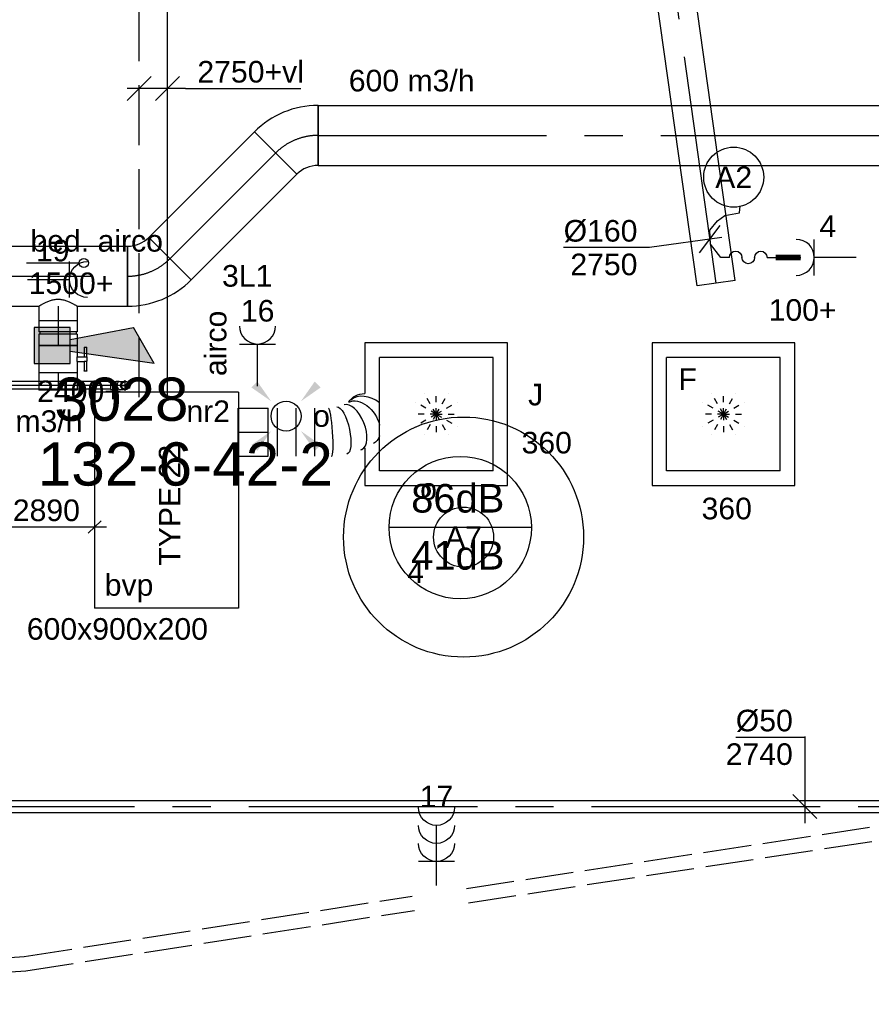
# Model space of a CAD drawing. Extents: x -238422 to 258194, y -34825 to 126331.
# Tile 186 of 239: x 28414 to 31964, y 12197 to 16298. Entities that reach past the tile are written whole.
import ezdxf
from ezdxf.enums import TextEntityAlignment as Align

# ---------------------------------------------------------------- set-up
doc = ezdxf.new("R2010")
doc.units = 0
doc.header["$LTSCALE"] = 50
for name, pattern in [('2322140', [45, 40, -5]), ('2322203', [45, 5, -2, 5, -2, 5, -2, 5, -2, 5, -2, 5, -5]), ('CENTER2', [28.575000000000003, 19.05, -3.175, 3.175, -3.175]), ('E_GOOT3', [5, 4, -1]), ('STREEPJES', [0.1, 0.05, -0.05])]:
    doc.linetypes.add(name, pattern=pattern)
doc.layers.get('0').update_dxf_attribs({"linetype": 'CONTINUOUS'})
for name, color, linetype in [('AIRCO', 3, 'CONTINUOUS'), ('brandmelddecibels', 3, 'CONTINUOUS'), ('brandmeldserienummers', 1, 'CONTINUOUS'), ('EL6131--_WG', 2, 'CONTINUOUS'), ('EL6222--', 3, 'CONTINUOUS'), ('EL6311--', 3, 'CONTINUOUS'), ('EL6511--', 3, 'CONTINUOUS'), ('WL524---_D', 153, 'CONTINUOUS'), ('WL524---_HARTLIJN', 8, 'CONTINUOUS'), ('WL5448--', 4, 'CONTINUOUS'), ('WL570---_RETOUR', 112, 'CONTINUOUS'), ('WL570---_RETOUR_HL', 8, 'CONTINUOUS'), ('WL570---_RETOUR_RST', 2, 'CONTINUOUS'), ('WL570---_RETOUR_RST_HL', 1, 'CONTINUOUS'), ('WL570---_TOEVOER', 3, 'CONTINUOUS'), ('WL570---_TOEVOER_HL', 8, 'CONTINUOUS'), ('WL570---_TOEVOER_RST', 2, 'CONTINUOUS'), ('WL570---_TOEVOER_RST_HL', 1, 'CONTINUOUS'), ('WL5911--_D', 2, 'CONTINUOUS'), ('WM524---', 1, 'CONTINUOUS'), ('WM5448--', 1, 'CONTINUOUS'), ('WM570---_RETOUR', 1, 'CONTINUOUS'), ('WM570---_RETOUR_PR', 1, 'CONTINUOUS'), ('WM570---_RETOUR_RST_PR', 1, 'CONTINUOUS'), ('WM570---_TOEVOER', 1, 'CONTINUOUS'), ('WM570---_TOEVOER_PR', 1, 'CONTINUOUS'), ('WM570---_TOEVOER_RST_PR', 1, 'CONTINUOUS')]:
    doc.layers.add(name, color=color, linetype=linetype)
doc.styles.add('BURO-018', font='ARIAL.TTF', dxfattribs={"height": 90})
doc.styles.add('BURO-025', font='ARIAL.TTF', dxfattribs={"height": 125})

# ---------------------------------------------------------------- blocks, each defined once
blk = doc.blocks.new('E00411')
at = {"color": 0, "linetype": 'Continuous'}
blk.add_circle((0, 0), 1.25, dxfattribs=at)
for points in [[(-2.891705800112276, 2.395768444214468), (-2.395768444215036, 2.891705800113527), (-1.237436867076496, 1.237436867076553)], [(2.395768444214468, 2.891705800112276), (2.891705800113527, 2.395768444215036), (1.237436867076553, 1.237436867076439)], [(-2.395768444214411, -2.891705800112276), (-2.89170580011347, -2.395768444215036), (-1.237436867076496, -1.237436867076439)], [(2.89170580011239, -2.395768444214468), (2.395768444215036, -2.891705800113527), (1.237436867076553, -1.237436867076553)]]:
    blk.add_solid(points, dxfattribs=at)
at = {"color": 0, "linetype": 'Continuous', "style": 'BURO-018'}
for tag, height, p in [('E_SLET1', 1.8, (-2.842e-13, 4.641705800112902)), ('E_GROEP', 1.799999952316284, (0, 0)), ('E_GKAST', 1.799999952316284, (0, 0))]:
    blk.add_attdef(tag, text='', height=height, dxfattribs=at).set_placement(p, align=Align.MIDDLE)
at = {"color": 0, "linetype": 'Continuous', "style": 'BURO-018', "flags": 1}
for tag in ['E_MATCODE', 'E_SGROEP']:
    blk.add_attdef(tag, text='', height=1.799999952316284, dxfattribs=at).set_placement((0, 0), align=Align.MIDDLE)
blk = doc.blocks.new('1115B3A')
at = {"color": 0, "linetype": 'Continuous'}
blk.add_circle((0, 0), 2.5, dxfattribs=at)
at = {"color": 0, "linetype": 'Continuous', "style": 'BURO-018'}
for tag, p in [('E_GKAST', (0, 8)), ('E_GROEP', (0, 5)), ('E_SGROEP', (4.5, 5)), ('E_ARMCODE', (0, 0)), ('E_SLET', (4.5, -1))]:
    blk.add_attdef(tag, text='', height=1.8, dxfattribs=at).set_placement(p, align=Align.MIDDLE)
blk = doc.blocks.new('E00028')
at = {"color": 0, "linetype": 'Continuous'}
for p, q in [((1.5, 11), (-1.5, 9.267949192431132)), ((1.5, 11), (0.5, 4)), ((-0.5, 4), (-1.5, 9.267949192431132)), ((-1.5, 4), (-1.5, 1)), ((1.5, 4), (-1.5, 4)), ((1.5, 1), (1.5, 4)), ((-1.5, 1), (1.5, 1))]:
    blk.add_line(p, q, dxfattribs=at)
for points in [[(-1.5, 9.267949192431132), (1.5, 11), (-0.5, 4), (0.5, 4)], [(-1.5, 4), (1.5, 4), (-1.5, 1), (1.5, 1)]]:
    blk.add_solid(points, dxfattribs=at)
at = {"color": 0, "linetype": 'Continuous', "style": 'BURO-018'}
blk.add_attdef('E_TEXT1', text='', height=1.8, dxfattribs=at).set_placement((0, 13.5), align=Align.MIDDLE)
at = {"color": 0, "linetype": 'Continuous', "style": 'BURO-018', "flags": 1}
blk.add_attdef('E_MATCODE', (0, 0), '', height=1.799999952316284, dxfattribs=at)
blk = doc.blocks.new('*U277')
at = {"color": 0, "ltscale": 10}
for p, q in [((0, 125, -2975.000000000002), (3191.745806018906, 125, -2975.000000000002)), ((0, -125, -2975.000000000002), (0, 125, -2975.000000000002)), ((3191.745806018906, 125, -2975.000000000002), (3191.745806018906, -125, -2975.000000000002)), ((0, -125, -2975.000000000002), (2628.845152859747, -125, -2975.000000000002)), ((2828.845152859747, -125, -2975.000000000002), (3191.745806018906, -125, -2975.000000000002))]:
    blk.add_line(p, q, dxfattribs=at)
at = {"layer": 'WL570---_TOEVOER_HL', "linetype": 'CENTER2'}
blk.add_line((0, 0, -2975.000000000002), (3191.745806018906, 0, -2975.000000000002), dxfattribs=at)
at = {"layer": 'WM570---_TOEVOER_PR', "color": 1, "style": 'BURO-018'}
blk.add_attdef('POSNR', text='', height=90, dxfattribs=at).set_placement((0, 0), align=Align.MIDDLE)
blk = doc.blocks.new('*U283')
at = {"color": 0, "ltscale": 10}
for p, q in [((-103.6000000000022, -125, -2975.000000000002), (-103.5999999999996, 124.9999999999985, -2975.000000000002)), ((161.6446101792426, 15.13208511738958, -2975.000000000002), (-15.13208511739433, -161.6446101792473, -2975.000000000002))]:
    blk.add_line(p, q, dxfattribs=at)
for centre, radius, start, end in [((-103.5999999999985, -250.1125250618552, -2975.000000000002), 375.1125250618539, 45.00000000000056, 89.99999999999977), ((-103.6000000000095, -250.1125250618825, -2975.000000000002), 125.1125250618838, 45.00000000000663, 89.99999999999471)]:
    blk.add_arc(centre, radius, start, end, dxfattribs=at)
at = {"layer": 'WL570---_TOEVOER_HL', "linetype": 'CENTER2'}
blk.add_arc((-103.6000000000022, -250.1125250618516, -2975.000000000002), 250.1125250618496, 45, 90, dxfattribs=at)
at = {"layer": 'WM570---_TOEVOER_PR', "color": 1, "style": 'BURO-018'}
blk.add_attdef('POSNR', text='', height=90, dxfattribs=at).set_placement((0, 0), align=Align.MIDDLE)
blk = doc.blocks.new('*U284')
at = {"color": 0, "ltscale": 10}
for p, q in [((3.637978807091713e-12, 124.9999999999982, -2975.000000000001), (622.126367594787, 124.999999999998, -2975.000000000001)), ((0, -124.9999999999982, -2975.000000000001), (2.622901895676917e-12, 125.0000000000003, -2975.000000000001)), ((622.1263675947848, 124.9999999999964, -2975.000000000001), (622.1263675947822, -125.0000000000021, -2975.000000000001)), ((0, -124.9999999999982, -2975.000000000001), (622.1263675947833, -124.9999999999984, -2975.000000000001))]:
    blk.add_line(p, q, dxfattribs=at)
at = {"layer": 'WL570---_TOEVOER_HL', "linetype": 'CENTER2'}
blk.add_line((0, -1.818989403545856e-12, -2975.000000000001), (622.1263675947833, -1.991664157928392e-12, -2975.000000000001), dxfattribs=at)
at = {"layer": 'WM570---_TOEVOER_PR', "color": 1, "style": 'BURO-018'}
blk.add_attdef('POSNR', text='', height=90, dxfattribs=at).set_placement((0, 0), align=Align.MIDDLE)
blk = doc.blocks.new('*U285')
at = {"color": 0, "ltscale": 10}
for p, q in [((-103.5999999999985, -125, -2975.000000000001), (-103.5999999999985, 125, -2975.000000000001)), ((-15.1320851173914, 161.6446101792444, -2975.000000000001), (161.6446101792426, -15.13208511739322, -2975.000000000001))]:
    blk.add_line(p, q, dxfattribs=at)
for centre, radius, start, end in [((-103.5999999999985, 250.1125250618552, -2975.000000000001), 125.1125250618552, 270, 314.9999999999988), ((-103.5999999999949, 250.1125250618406, -2975.000000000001), 375.1125250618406, 269.9999999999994, 315.0000000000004)]:
    blk.add_arc(centre, radius, start, end, dxfattribs=at)
at = {"layer": 'WL570---_TOEVOER_HL', "linetype": 'CENTER2'}
blk.add_arc((-103.5999999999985, 250.1125250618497, -2975.000000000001), 250.1125250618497, 270, 315, dxfattribs=at)
at = {"layer": 'WM570---_TOEVOER_PR', "color": 1, "style": 'BURO-018'}
blk.add_attdef('POSNR', text='', height=90, dxfattribs=at).set_placement((0, 0), align=Align.MIDDLE)
blk = doc.blocks.new('*U286')
at = {"color": 0, "ltscale": 10}
for p, q in [((0, 125, -2975), (5390.936763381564, 125, -2975)), ((0, -125, -2975), (0, 125, -2975)), ((5390.936763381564, 125, -2975), (5390.936763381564, -125, -2975)), ((0, -125, -2975), (5020.985629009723, -125, -2975)), ((5180.985629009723, -125, -2975), (5390.936763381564, -125, -2975))]:
    blk.add_line(p, q, dxfattribs=at)
at = {"layer": 'WL570---_TOEVOER_HL', "linetype": 'CENTER2'}
blk.add_line((0, 0, -2975), (5390.936763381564, 0, -2975), dxfattribs=at)
at = {"layer": 'WM570---_TOEVOER_PR', "color": 1, "style": 'BURO-018'}
blk.add_attdef('POSNR', text='', height=90, dxfattribs=at).set_placement((0, 0), align=Align.MIDDLE)
blk = doc.blocks.new('*U288')
at = {"color": 0, "ltscale": 10}
for p, q in [((0, 80, -2975), (70.96816872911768, 80.00000000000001, -2975)), ((70.96816872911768, 80, -2975), (70.9681687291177, -80, -2975)), ((0, -80, -2975), (70.96816872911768, -79.99999999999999, -2975))]:
    blk.add_line(p, q, dxfattribs=at)
at = {"layer": 'WL570---_TOEVOER_HL', "linetype": 'CENTER2'}
blk.add_line((0, 0, -2975), (70.96816872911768, 1.141255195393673e-14, -2975), dxfattribs=at)
at = {"layer": 'WM570---_TOEVOER_PR', "color": 1, "style": 'BURO-018'}
blk.add_attdef('POSNR', text='', height=90, dxfattribs=at).set_placement((0, 0), align=Align.MIDDLE)
blk = doc.blocks.new('*U289')
at = {"color": 2, "ltscale": 10}
for p, q in [((-9.54166666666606, 120.0000000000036, -2975), (-50.24662103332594, 120.0000000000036, -2975)), ((-50.24662103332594, 109.3333333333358, -2975), (-50.24662103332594, 120.0000000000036, -2975)), ((-50.24662103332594, 109.3333333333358, -2975), (-9.54166666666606, 109.3333333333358, -2975)), ((-9.54166666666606, 80, -2975), (-9.541666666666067, 120, -2975)), ((-9.54166666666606, 120, -2975), (7.515583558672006, 120, -2975)), ((7.515583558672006, 109.3333333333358, -2975), (7.515583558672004, 120, -2975)), ((48.91328769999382, 120.0000000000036, -2975), (7.515583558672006, 120.0000000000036, -2975)), ((7.515583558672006, 109.3333333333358, -2975), (48.91328769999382, 109.3333333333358, -2975)), ((9.54166666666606, 80, -2975), (9.541666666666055, 109.3333333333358, -2975)), ((48.91328769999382, 120.0000000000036, -2975), (50.24662103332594, 120, -2975)), ((48.91328769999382, 109.3333333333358, -2975), (48.91328769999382, 120.0000000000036, -2975)), ((50.24662103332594, 109.3333333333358, -2975), (48.91328769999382, 109.3333333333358, -2975)), ((50.24662103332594, 120, -2975), (50.24662103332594, 109.3333333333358, -2975)), ((-57.25, 80, -2975), (-9.54166666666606, 80.00000000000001, -2975)), ((-57.25, -80, -2975), (-57.25000000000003, 80, -2975)), ((9.54166666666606, 80, -2975), (57.25, 80.00000000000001, -2975)), ((57.25, 80, -2975), (57.25000000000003, -80, -2975)), ((-57.25, -80, -2975), (57.25, -79.99999999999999, -2975))]:
    blk.add_line(p, q, dxfattribs=at)
blk.add_spline([(9.492711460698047, 79.9941758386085, -2975), (9.34634818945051, 79.97693931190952, -2975), (9.104078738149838, 79.9489890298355, -2975), (8.768389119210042, 79.91145878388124, -2975), (8.34272396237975, 79.86587281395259, -2975), (7.831451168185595, 79.81408537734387, -2975), (7.239817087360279, 79.75820677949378, -2975), (6.573892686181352, 79.70051858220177, -2975), (5.840511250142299, 79.6433811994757, -2975), (5.047198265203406, 79.58913749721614, -2975), (4.202094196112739, 79.5400162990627, -2975), (3.313870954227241, 79.49803983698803, -2975), (2.391642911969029, 79.46493914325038, -2975), (1.444873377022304, 79.44208114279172, -2975), (0.4832774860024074, 79.43041076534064, -2975), (-0.4832774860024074, 79.43041076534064, -2975), (-1.444873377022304, 79.44208114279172, -2975), (-2.391642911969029, 79.46493914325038, -2975), (-3.313870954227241, 79.49803983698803, -2975), (-4.202094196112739, 79.5400162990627, -2975), (-5.047198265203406, 79.58913749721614, -2975), (-5.840511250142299, 79.6433811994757, -2975), (-6.573892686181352, 79.70051858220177, -2975), (-7.239817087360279, 79.75820677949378, -2975), (-7.831451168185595, 79.81408537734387, -2975), (-8.34272396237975, 79.86587281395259, -2975), (-8.768389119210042, 79.91145878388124, -2975), (-9.104078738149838, 79.9489890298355, -2975), (-9.34634818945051, 79.97693931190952, -2975), (-9.492711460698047, 79.9941758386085, -2975), (-9.54166666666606, 80, -2975)], degree=3, dxfattribs=at)
at = {"layer": 'WL570---_TOEVOER', "color": 1, "style": 'BURO-018'}
blk.add_attdef('I', text='', height=90, dxfattribs=at).set_placement((0, 0), align=Align.MIDDLE)
at = {"layer": 'WM570---_TOEVOER_PR', "color": 1, "style": 'BURO-018'}
blk.add_attdef('POSNR', text='', height=90, dxfattribs=at).set_placement((0, 0), align=Align.MIDDLE)
blk = doc.blocks.new('*U290')
at = {"color": 0, "ltscale": 10}
for p, q in [((-51.70000000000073, 80, -2975.000000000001), (-5, 80.00000000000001, -2975.000000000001)), ((-51.70000000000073, 80, -2975.000000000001), (-51.7000000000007, -80, -2975.000000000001)), ((-5, 80, -2975.000000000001), (-4.999999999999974, -80, -2975.000000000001)), ((-5, 76, -2975.000000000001), (5, 76, -2975.000000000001)), ((5, 80, -2975.000000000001), (51.70000000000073, 80.00000000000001, -2975.000000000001)), ((5, 80, -2975.000000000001), (5.000000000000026, -80, -2975.000000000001)), ((51.70000000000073, 80, -2975.000000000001), (51.70000000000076, -80, -2975.000000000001)), ((-51.70000000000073, -80, -2975.000000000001), (-5, -79.99999999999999, -2975.000000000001)), ((-5, -76, -2975.000000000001), (5, -76, -2975.000000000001)), ((5, -80, -2975.000000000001), (51.70000000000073, -79.99999999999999, -2975.000000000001))]:
    blk.add_line(p, q, dxfattribs=at)
at = {"layer": 'WL570---_TOEVOER_HL', "linetype": 'CENTER2'}
blk.add_line((-51.70000000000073, 0, -2975.000000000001), (51.70000000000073, 1.662798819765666e-14, -2975.000000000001), dxfattribs=at)
at = {"layer": 'WM570---_TOEVOER_PR', "color": 1, "style": 'BURO-018'}
blk.add_attdef('POSNR', text='', height=90, dxfattribs=at).set_placement((0, 0), align=Align.MIDDLE)
blk = doc.blocks.new('*U291')
at = {"color": 0, "ltscale": 10}
for p, q in [((0, 80, -2975.000000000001), (60.29999999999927, 80.00000000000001, -2975.000000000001)), ((60.29999999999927, 80, -2975.000000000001), (60.2999999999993, -80, -2975.000000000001)), ((0, -80, -2975.000000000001), (60.29999999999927, -79.99999999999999, -2975.000000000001))]:
    blk.add_line(p, q, dxfattribs=at)
blk.add_spline([(-0.262291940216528, -79.58954587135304, -2975.000000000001), (-1.041680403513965, -78.36239530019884, -2975.000000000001), (-2.315677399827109, -76.33114051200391, -2975.000000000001), (-4.046727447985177, -73.51662492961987, -2975.000000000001), (-6.182135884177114, -69.94772929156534, -2975.000000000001), (-8.65406406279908, -65.66107529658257, -2975.000000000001), (-11.37971621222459, -60.70064981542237, -2975.000000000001), (-14.2619186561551, -55.11735352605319, -2975.000000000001), (-17.19039051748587, -48.9684786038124, -2975.000000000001), (-20.04411062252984, -42.31712082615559, -2975.000000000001), (-22.69525496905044, -35.23153212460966, -2975.000000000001), (-25.01513110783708, -27.78442022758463, -2975.000000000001), (-26.88226037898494, -20.05220258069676, -2975.000000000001), (-28.1921781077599, -12.11422220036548, -2975.000000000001), (-28.86770487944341, -4.051933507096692, -2975.000000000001), (-28.86770487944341, 4.051933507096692, -2975.000000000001), (-28.1921781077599, 12.11422220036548, -2975.000000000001), (-26.88226037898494, 20.05220258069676, -2975.000000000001), (-25.01513110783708, 27.78442022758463, -2975.000000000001), (-22.69525496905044, 35.23153212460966, -2975.000000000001), (-20.04411062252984, 42.31712082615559, -2975.000000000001), (-17.19039051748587, 48.9684786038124, -2975.000000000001), (-14.2619186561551, 55.11735352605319, -2975.000000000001), (-11.37971621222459, 60.70064981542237, -2975.000000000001), (-8.65406406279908, 65.66107529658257, -2975.000000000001), (-6.182135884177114, 69.94772929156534, -2975.000000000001), (-4.046727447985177, 73.51662492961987, -2975.000000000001), (-2.315677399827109, 76.33114051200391, -2975.000000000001), (-1.041680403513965, 78.36239530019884, -2975.000000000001), (-0.262291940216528, 79.58954587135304, -2975.000000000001), (0, 80, -2975.000000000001)], degree=3, dxfattribs=at)
at = {"layer": 'WL570---_TOEVOER_HL', "linetype": 'CENTER2'}
blk.add_line((0, 0, -2975.000000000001), (60.29999999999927, 9.696979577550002e-15, -2975.000000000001), dxfattribs=at)
at = {"layer": 'WM570---_TOEVOER_PR', "color": 1, "style": 'BURO-018'}
blk.add_attdef('POSNR', text='', height=90, dxfattribs=at).set_placement((0, 0), align=Align.MIDDLE)
blk = doc.blocks.new('*U292')
at = {"color": 2, "ltscale": 10}
for p, q in [((450, 300, -2900), (-450, 300.0000000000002, -2900)), ((-450, -300, -2900), (-449.9999999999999, 300, -2900)), ((450, -300, -2900), (450.0000000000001, 300, -2900)), ((450, -300, -2900), (-450, -299.9999999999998, -2900))]:
    blk.add_line(p, q, dxfattribs=at)
at = {"layer": 'WL5911--_D', "color": 2, "style": 'BURO-025'}
blk.add_attdef('POSNR', text='', height=125, dxfattribs=at).set_placement((0, 0), align=Align.MIDDLE)
blk = doc.blocks.new('*U293')
at = {"color": 8, "linetype": 'STREEPJES', "ltscale": 10}
for p, q in [((0, 100, -2900), (0.9331654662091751, 100, -2900)), ((0, -100, -2900), (0.9331654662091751, -100, -2900))]:
    blk.add_line(p, q, dxfattribs=at)
at = {"color": 0, "ltscale": 10}
for p, q in [((0, -100, -2900), (0, 100, -2900)), ((0.9331654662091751, 100, -2900), (125.1071952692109, 100, -2900)), ((0.9331654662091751, -100, -2900), (125.1071952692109, -100, -2900))]:
    blk.add_line(p, q, dxfattribs=at)
at = {"layer": 'WL570---_TOEVOER_HL', "linetype": 'CENTER2'}
blk.add_line((0, 0, -2900), (125.1071952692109, 0, -2900), dxfattribs=at)
at = {"layer": 'WM570---_TOEVOER_PR', "color": 1, "style": 'BURO-018'}
blk.add_attdef('POSNR', text='', height=90, dxfattribs=at).set_placement((0, 0), align=Align.MIDDLE)
blk = doc.blocks.new('*U361')
at = {"color": 0, "ltscale": 10}
for p, q in [((297.5, 297.5, -2757.5), (-297.5, 297.5, -2757.5)), ((-297.5, 297.5, -2757.5), (-297.5, -297.5, -2757.5)), ((297.5, -297.5, -2757.5), (297.5, 297.5, -2757.5)), ((236.5, 236.5, -2757.5), (-236.5, 236.5, -2757.5)), ((-236.5, -236.5, -2757.5), (-236.5, 236.5, -2757.5)), ((236.5, -236.5, -2757.5), (236.5, 236.5, -2757.5)), ((236.5, -236.5, -2757.5), (-236.5, -236.5, -2757.5)), ((-297.5, -297.5, -2757.5), (297.5, -297.5, -2757.5))]:
    blk.add_line(p, q, dxfattribs=at)
at = {"color": 8, "linetype": 'STREEPJES', "ltscale": 10}
for q in [(-50, 86.60254037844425, -2757.5), (0, 100, -2757.5), (50, 86.60254037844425, -2757.5), (-86.60254037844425, 50, -2757.5), (86.60254037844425, 50, -2757.5), (-100, 0, -2757.5), (-86.60254037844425, -50, -2757.5), (-50, -86.60254037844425, -2757.5), (0, -100, -2757.5), (50, -86.60254037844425, -2757.5), (86.60254037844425, -50, -2757.5), (100, 0, -2757.5)]:
    blk.add_line((0, 0, -2757.5), q, dxfattribs=at)
at = {"layer": 'WL570---_RETOUR_RST_HL', "linetype": 'CENTER2'}
blk.add_circle((0, 0, -2757.5), 0.075, dxfattribs=at)
at = {"layer": 'WL570---_RETOUR_RST', "color": 1, "style": 'BURO-018'}
for tag in ['MC', 'Q']:
    blk.add_attdef(tag, text='', height=90, dxfattribs=at).set_placement((0, 0), align=Align.MIDDLE)
at = {"layer": 'WM570---_RETOUR_RST_PR', "color": 1, "style": 'BURO-018'}
blk.add_attdef('POSNR', text='', height=90, dxfattribs=at).set_placement((0, 0), align=Align.MIDDLE)
blk = doc.blocks.new('*U1237')
at = {"layer": 'WM570---_RETOUR', "color": 0, "ltscale": 10}
for p, q in [((-42.58361027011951, -56.45029792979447), (42.58361027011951, 56.45029792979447)), ((49.51695409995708, 6.933343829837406), (-251.8257907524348, -35.26054508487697)), ((-251.8257907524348, -35.26054508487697), (-609.3974142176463, -35.26054508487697))]:
    blk.add_line(p, q, dxfattribs=at)
at = {"layer": 'WM570---_RETOUR', "color": 0, "style": 'BURO-018'}
for s, p in [('%%c160', (-609.3974142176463, -10.26054508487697)), ('2750', (-581.5256543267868, -150.260545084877))]:
    blk.add_text(s, height=90, dxfattribs=at).set_placement(p)
blk = doc.blocks.new('*U1238')
at = {"color": 0, "ltscale": 10}
for p, q in [((0, 79.99999999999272, -2750), (1878.954857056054, 79.99999999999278, -2750)), ((0, -80, -2750), (8.437694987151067e-13, 79.99999999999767, -2750)), ((1878.954857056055, 80, -2750), (1878.954857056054, -79.99999999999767, -2750)), ((0, -80, -2750), (1878.954857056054, -79.99999999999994, -2750))]:
    blk.add_line(p, q, dxfattribs=at)
at = {"layer": 'WL570---_RETOUR_HL', "linetype": 'CENTER2'}
blk.add_line((0, 0, -2750), (1878.954857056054, 5.215147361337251e-14, -2750), dxfattribs=at)
at = {"layer": 'WM570---_RETOUR_PR', "color": 1, "style": 'BURO-018'}
blk.add_attdef('POSNR', text='', height=90, dxfattribs=at).set_placement((0, 0), align=Align.MIDDLE)
blk = doc.blocks.new('*U54', base_point=(16737.95367615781, 15264.29861305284, 2750))
at = {"color": 0, "linetype": 'Continuous'}
for p, q in [((16787.95367615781, 15314.29861305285, 2750), (16687.95367615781, 15214.29861305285, 2750)), ((16905.66594825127, 15314.29861305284, 2750), (16805.66594825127, 15214.29861305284, 2750)), ((16930.66594825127, 15264.29861305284, 2750), (16687.95367615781, 15264.29861305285, 2750)), ((16930.66594825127, 15264.29861305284, 2750), (17412.06431114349, 15264.29861305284, 2750))]:
    blk.add_line(p, q, dxfattribs=at)
at = {"color": 0, "linetype": 'Continuous', "style": 'BURO-018'}
blk.add_text('2750+vl', height=90, dxfattribs=at).set_placement((16980.66594825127, 15289.29861305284, 2750))
blk = doc.blocks.new('*U1299')
at = {"color": 0, "ltscale": 10}
for p, q in [((-16.79999999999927, 22.62741699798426, -2778.991378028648), (-16.79999999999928, 7.071067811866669, -2778.991378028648)), ((-16, 5.122499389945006, -2778.991378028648), (-16, 6.505382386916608, -2778.991378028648)), ((16, 5.122499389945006, -2778.991378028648), (16, 6.505382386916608, -2778.991378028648)), ((16.79999999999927, 22.62741699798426, -2778.991378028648), (16.79999999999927, 7.071067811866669, -2778.991378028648))]:
    blk.add_line(p, q, dxfattribs=at)
blk.add_arc((0, 0, -2778.991378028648), 16.8, 270.18, 270, dxfattribs=at)
at = {"color": 0, "ltscale": 10, "extrusion": (0, 0, -1)}
blk.add_ellipse((0, 7.071067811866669, -2778.991378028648), major_axis=(-16.8, 3.08610993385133e-15), ratio=0.7071067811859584, start_param=6.034060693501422, end_param=9.673902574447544, dxfattribs=at)
at = {"color": 0, "ltscale": 10}
blk.add_ellipse((0, 22.62741699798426, -2778.991378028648), major_axis=(-16.8, 3.08610993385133e-15), ratio=0.7071067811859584, start_param=3.141592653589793, end_param=6.283185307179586, dxfattribs=at)
at = {"layer": 'WL524---_HARTLIJN', "linetype": 'CENTER2'}
blk.add_line((0, 0, -2778.991378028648), (1.195019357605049e-15, 6.505382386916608, -2778.991378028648), dxfattribs=at)
at = {"layer": 'WL524---_D', "color": 1, "style": 'BURO-018'}
blk.add_attdef('POSNR', text='', height=90, dxfattribs=at).set_placement((0, 0), align=Align.MIDDLE)
blk = doc.blocks.new('*U1300')
at = {"color": 0, "ltscale": 10}
blk.add_circle((0, 0, -2890), 16, dxfattribs=at)
at = {"layer": 'WL524---_HARTLIJN', "linetype": 'CENTER2'}
for p, q in [((-22.40000000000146, 0, -2890), (22.40000000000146, 0, -2890)), ((0, -22.39999999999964, -2890), (0, 22.39999999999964, -2890))]:
    blk.add_line(p, q, dxfattribs=at)
blk.add_circle((0, 0, -2890), 0.075, dxfattribs=at)
at = {"layer": 'WL524---_D', "color": 1, "style": 'BURO-018'}
blk.add_attdef('POSNR', text='', height=90, dxfattribs=at).set_placement((0, 0), align=Align.MIDDLE)
blk = doc.blocks.new('*U1302')
at = {"color": 0, "ltscale": 10}
for p, q in [((-2.741806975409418, 16, -2750.000000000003), (0.6269647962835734, 16, -2750.000000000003)), ((0.6269647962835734, 16, -2750.000000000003), (6.27589734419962, 16, -2750.000000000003)), ((6.27589734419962, 16, -2750.000000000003), (9.200000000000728, 16, -2750.000000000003)), ((10, 16.79999999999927, -2750.000000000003), (9.200000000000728, 16, -2750.000000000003)), ((32, 16.79999999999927, -2750.000000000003), (10, 16.79999999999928, -2750.000000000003)), ((10, -16.79999999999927, -2750.000000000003), (10, 16.79999999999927, -2750.000000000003)), ((32, -16.79999999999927, -2750.000000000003), (32.00000000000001, 16.79999999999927, -2750.000000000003)), ((-2.741806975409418, -16, -2750.000000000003), (0.6269647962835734, -16, -2750.000000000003)), ((0.6269647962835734, -16, -2750.000000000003), (6.27589734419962, -16, -2750.000000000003)), ((6.27589734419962, -16, -2750.000000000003), (9.200000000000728, -16, -2750.000000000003)), ((10, -16.79999999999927, -2750.000000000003), (9.200000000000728, -16, -2750.000000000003)), ((32, -16.79999999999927, -2750.000000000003), (10, -16.79999999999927, -2750.000000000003))]:
    blk.add_line(p, q, dxfattribs=at)
at = {"layer": 'WL524---_HARTLIJN', "linetype": 'CENTER2'}
for p, q in [((-21.92031021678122, 0, -2750.000000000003), (-6.505382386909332, -1.887784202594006e-15, -2750.000000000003)), ((-6.505382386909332, 0, -2750.000000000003), (9.200000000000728, -1.923354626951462e-15, -2750.000000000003))]:
    blk.add_line(p, q, dxfattribs=at)
at = {"layer": 'WL524---_D', "color": 1, "style": 'BURO-018'}
blk.add_attdef('POSNR', text='', height=90, dxfattribs=at).set_placement((0, 0), align=Align.MIDDLE)
blk = doc.blocks.new('*U1313')
at = {"color": 0, "ltscale": 10}
for p, q in [((22.00000000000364, 16, -2750), (803.207266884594, 15.9999999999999, -2750)), ((22.00000000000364, -16, -2750), (803.207266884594, -16.0000000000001, -2750))]:
    blk.add_line(p, q, dxfattribs=at)
at = {"layer": 'WL524---_HARTLIJN', "linetype": 'CENTER2'}
blk.add_line((3.637978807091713e-12, 0, -2750), (825.207266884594, -1.010587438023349e-13, -2750), dxfattribs=at)
at = {"layer": 'WL524---_D', "color": 1, "style": 'BURO-018'}
blk.add_attdef('POSNR', text='', height=90, dxfattribs=at).set_placement((0, 0), align=Align.MIDDLE)
blk = doc.blocks.new('*U1324')
at = {"color": 0, "ltscale": 10}
for p, q in [((0, 25, -2750.000000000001), (4127.850686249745, 25, -2750.000000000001)), ((0, -25, -2750.000000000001), (0, 25, -2750.000000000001)), ((0, -25, -2750.000000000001), (4127.850686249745, -25, -2750.000000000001))]:
    blk.add_line(p, q, dxfattribs=at)
at = {"layer": 'WL524---_HARTLIJN', "linetype": 'CENTER2'}
blk.add_line((0, 0, -2750.000000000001), (4157.850686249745, 0, -2750.000000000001), dxfattribs=at)
at = {"layer": 'WL524---_D', "color": 1, "style": 'BURO-018'}
blk.add_attdef('POSNR', text='', height=90, dxfattribs=at).set_placement((0, 0), align=Align.MIDDLE)
blk = doc.blocks.new('111304')
at = {"color": 0, "linetype": 'Continuous'}
for p, q in [((-1.5, 4.5), (1.5, 4.5)), ((0, 1), (0, 4.5))]:
    blk.add_line(p, q, dxfattribs=at)
blk.add_arc((0, 6), 1.5, 180, 0, dxfattribs=at)
at = {"color": 0, "linetype": 'Continuous', "style": 'BURO-018'}
for tag, p in [('E_GKAST', (0, 11.5)), ('E_GROEP', (0, 8.5)), ('E_SGROEP', (4.5, 8.5))]:
    blk.add_attdef(tag, text='', height=1.8, dxfattribs=at).set_placement(p, align=Align.MIDDLE)
at = {"color": 0, "linetype": 'Continuous', "style": 'BURO-018', "flags": 1}
for tag, height, p in [('E_VERMCODE', 1.8, (13, 8.5)), ('E_MATCODE', 1.799999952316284, (0, 0))]:
    blk.add_attdef(tag, text='', height=height, dxfattribs=at).set_placement(p, align=Align.MIDDLE)
blk = doc.blocks.new('0303A9')
at = {"color": 0, "linetype": 'Continuous'}
for p, q in [((0, 9.5), (0, 10.5)), ((0, 5), (0, 1))]:
    blk.add_line(p, q, dxfattribs=at)
at = {"color": 0, "linetype": 'Continuous', "const_width": 0.7}
blk.add_lwpolyline([(0, 4), (0, 1)], dxfattribs=at)
at = {"color": 0, "linetype": 'Continuous'}
for centre, start, end in [((0, 8.75), 90, 270), ((0, 7.25), 270, 90), ((0, 5.75), 90, 270)]:
    blk.add_arc(centre, 0.75, start, end, dxfattribs=at)
at = {"color": 0, "linetype": 'Continuous', "style": 'BURO-018', "flags": 1}
blk.add_attdef('E_MATCODE', text='', height=1.799999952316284, dxfattribs=at).set_placement((0, 0), align=Align.MIDDLE)
blk = doc.blocks.new('*U2782')
at = {"color": 0, "ltscale": 10}
for p, q in [((0, 100, -2900), (0, -100, -2900)), ((39.00873120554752, 100, -2900), (39.00873120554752, -100, -2900)), ((117.0261936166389, 100, -2900), (117.0261936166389, -100, -2900)), ((195.0436560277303, 100, -2900), (195.0436560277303, -100, -2900)), ((266.3320062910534, -100, -2900), (266.4952105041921, -99.98877481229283, -2900))]:
    blk.add_line(p, q, dxfattribs=at)
at = {"color": 0, "ltscale": 10, "extrusion": (0, 0, -1)}
for centre, major_axis, ratio, start_param, end_param in [((423.6349494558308, 74.5822451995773, -2900), (-87.06253204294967, 49.19466957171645), 0.8138910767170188, 0.03152253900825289, 0.9416736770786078), ((389.8862800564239, 38.70361641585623, -2900), (56.1643288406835, -83.23873816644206), 0.6634908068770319, 3.222530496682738, 5.235048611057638), ((308.8316845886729, 6.8165396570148, -2900), (21.19478106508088, -97.99125841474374), 0.3193876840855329, 3.165783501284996, 6.307376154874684), ((389.8862800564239, 38.70361641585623, -2900), (56.1643288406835, -83.23873816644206), 0.6634908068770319, 5.777334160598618, 6.364123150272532)]:
    blk.add_ellipse(centre, major_axis=major_axis, ratio=ratio, start_param=start_param, end_param=end_param, dxfattribs=at)
at = {"color": 0, "ltscale": 10}
for centre, major_axis, ratio, start_param, end_param in [((416.351772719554, 61.6928038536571, -2900), (77.89736836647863, -63.63289140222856), 0.7735620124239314, 1.568202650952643, 3.00908818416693), ((259.5332190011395, 0, -2900), (-6.880615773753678, 99.99719366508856), 0.108881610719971, 3.149084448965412, 6.275687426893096), ((353.2491174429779, 20.00468629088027, -2900), (37.23296030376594, -93.14607671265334), 0.5085421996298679, 0.04670363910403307, 3.094889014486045), ((353.2491174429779, 20.00468629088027, -2900), (37.23296030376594, -93.14607671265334), 0.5085421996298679, 6.236481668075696, 6.329888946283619)]:
    blk.add_ellipse(centre, major_axis=major_axis, ratio=ratio, start_param=start_param, end_param=end_param, dxfattribs=at)
at = {"layer": 'WM570---_TOEVOER_PR', "color": 1, "style": 'BURO-018'}
blk.add_attdef('POSNR', text='', height=90, dxfattribs=at).set_placement((0, 0), align=Align.MIDDLE)
blk = doc.blocks.new('*U2783')
at = {"color": 0, "ltscale": 10}
for p, q in [((297.5, 297.5, -2757.5), (-297.5, 297.5, -2757.5)), ((-297.5, 297.5, -2757.5), (-297.5, 86.24085845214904, -2757.5)), ((297.5, -297.5, -2757.5), (297.5, 297.5, -2757.5)), ((236.5, 236.5, -2757.5), (-236.5, 236.5, -2757.5)), ((-236.5, -236.5, -2757.5), (-236.5, 236.5, -2757.5)), ((236.5, -236.5, -2757.5), (236.5, 236.5, -2757.5)), ((-297.5, -140.5498703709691, -2757.5), (-297.5, -297.5, -2757.5)), ((236.5, -236.5, -2757.5), (-236.5, -236.5, -2757.5)), ((-297.5, -297.5, -2757.5), (297.5, -297.5, -2757.5))]:
    blk.add_line(p, q, dxfattribs=at)
at = {"color": 8, "linetype": 'STREEPJES', "ltscale": 10}
for q in [(-50, 86.60254037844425, -2757.5), (0, 100, -2757.5), (50, 86.60254037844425, -2757.5), (-86.60254037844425, 50, -2757.5), (86.60254037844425, 50, -2757.5), (-100, 0, -2757.5), (-86.60254037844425, -50, -2757.5), (-50, -86.60254037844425, -2757.5), (0, -100, -2757.5), (50, -86.60254037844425, -2757.5), (86.60254037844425, -50, -2757.5), (100, 0, -2757.5)]:
    blk.add_line((0, 0, -2757.5), q, dxfattribs=at)
at = {"layer": 'WL570---_TOEVOER_RST_HL', "linetype": 'CENTER2'}
blk.add_circle((0, 0, -2757.5), 0.075, dxfattribs=at)
at = {"layer": 'WL570---_TOEVOER_RST', "color": 1, "style": 'BURO-018'}
for tag in ['MC', 'Q']:
    blk.add_attdef(tag, text='', height=90, dxfattribs=at).set_placement((0, 0), align=Align.MIDDLE)
at = {"layer": 'WM570---_TOEVOER_RST_PR', "color": 1, "style": 'BURO-018'}
blk.add_attdef('POSNR', text='', height=90, dxfattribs=at).set_placement((0, 0), align=Align.MIDDLE)
blk = doc.blocks.new('111304B')
at = {"color": 0, "linetype": 'Continuous'}
for p, q in [((0, 1), (0, 6)), ((-1.5, 3), (1.5, 3))]:
    blk.add_line(p, q, dxfattribs=at)
for centre in [(0, 7.5), (0, 6), (0, 4.5)]:
    blk.add_arc(centre, 1.5, 180, 0, dxfattribs=at)
at = {"color": 0, "linetype": 'Continuous', "style": 'BURO-018'}
for tag, p in [('E_GKAST', (0, 13)), ('E_GROEP', (0, 10)), ('E_SGROEP', (4.5, 10))]:
    blk.add_attdef(tag, text='', height=1.8, dxfattribs=at).set_placement(p, align=Align.MIDDLE)
at = {"color": 0, "linetype": 'Continuous', "style": 'BURO-018', "flags": 1}
for tag, height, p in [('E_VERMCODE', 1.8, (13, 10)), ('E_MATCODE', 1.799999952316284, (0, 0))]:
    blk.add_attdef(tag, text='', height=height, dxfattribs=at).set_placement(p, align=Align.MIDDLE)

msp = doc.modelspace()

# ---------------------------------------------------------------- linework, layer by layer
at = {"layer": 'brandmelddecibels'}
msp.add_line((30547.38086421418, 14182.51764127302), (29953.97578943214, 14182.51764127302), dxfattribs=at)
msp.add_circle((30250.67832682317, 14182.51764127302), 296.7025373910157, dxfattribs=at)
at = {"layer": 'EL6131--_WG', "linetype": 'E_GOOT3'}
for p, q in [((30276.20608169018, 12679.51862627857, 3000), (35426.73551095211, 13461.02299214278, 3000)), ((30285.20702691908, 12620.19760989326, 3000), (35435.736456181, 13401.70197575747, 3000)), ((28433.69626957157, 12395.86090094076, 3000), (30050.53330969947, 12647.49514763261, 3000)), ((28440.34767645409, 12336.17377641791, 3000), (30059.76025047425, 12588.20886284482, 3000)), ((26377.89795781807, 12256.74919572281, 3000), (28433.69626957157, 12395.86090094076, 3000)), ((26381.03356618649, 12196.82416424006, 3000), (28440.34767645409, 12336.17377641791, 3000))]:
    msp.add_line(p, q, dxfattribs=at)
at = {"layer": 'EL6311--'}
for p, q in [((31414.21816249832, 15493.09777888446), (31416.97031088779, 15523.35188598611)), ((31323.39512356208, 15460.09351285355), (31353.6691842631, 15482.09655344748)), ((31353.6691842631, 15482.09655344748), (31414.21816249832, 15493.09777888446)), ((31290.368486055, 15421.58833924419), (31323.39512356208, 15460.09351285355)), ((31293.12063444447, 15363.83057883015), (31290.368486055, 15421.58833924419)), ((31337.27234733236, 15307.88618663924), (31293.12063444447, 15363.83057883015))]:
    msp.add_line(p, q, dxfattribs=at)
msp.add_circle((30264.42804488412, 14143.11340063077), 500, dxfattribs=at)
at = {"layer": 'WL5448--', "linetype": '2322140'}
msp.add_line((29030.02685243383, 14725.37025598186, 2750), (29030.02685243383, 16981.67776865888, 2750), dxfattribs=at)
at = {"layer": 'WL5448--', "linetype": '2322203'}
msp.add_line((28912.31458034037, 14725.37025598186, 2750), (28912.31458034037, 16828.03195586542, 2750), dxfattribs=at)
at = {"layer": 'WL570---_RETOUR'}
msp.add_line((28443.02575956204, 15284.87134630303), (28664.31129050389, 15284.87134630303), dxfattribs=at)
msp.add_circle((28681.9835874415, 15284.91954683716), 19.1744541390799, dxfattribs=at)
at = {"layer": 'WL570---_TOEVOER', "color": 1}
for p, q in [((28754.50229677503, 14211.25639205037), (28700.30354935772, 14159.3045683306)), ((28204.77588983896, 14185.34950793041), (28776.38381293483, 14185.34950793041))]:
    msp.add_line(p, q, dxfattribs=at)
at = {"layer": 'WM524---'}
for p, q in [((31686.80885737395, 13308.92096348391, 2750), (31399.16219980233, 13308.92096348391, 2750)), ((31686.80885737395, 13312.64564186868, 2750), (31686.80885737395, 12950.91306641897, 2750)), ((31736.77624301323, 12970.46387112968, 2750), (31636.84147173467, 13070.46387112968, 2750))]:
    msp.add_line(p, q, dxfattribs=at)

# ---------------------------------------------------------------- block references
at = {"layer": 'AIRCO', "rotation": 90}
msp.add_blockref('*U292', (29026.44537273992, 14297.19800838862, 2900), dxfattribs=at)
at = {"layer": 'EL6222--'}
ref = msp.add_blockref('111304', (31951.38399884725, 15308.26151040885), dxfattribs=dict(at, xscale=50, yscale=50, zscale=50, rotation=90))
ref.add_attrib('E_GROEP', '4', dxfattribs={"layer": '0', "color": 1, "linetype": 'Continuous', "height": 90, "style": 'BURO-018'}).set_placement((31782.72260416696, 15438.1538130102), align=Align.MIDDLE)
ref = msp.add_blockref('111304', (28397.34899949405, 15216.44620357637), dxfattribs=dict(at, xscale=-50, yscale=50, zscale=50, rotation=270))
ref.add_attrib('E_GROEP', '19', dxfattribs={"layer": '0', "color": 1, "linetype": 'Continuous', "height": 90, "style": 'BURO-018'}).set_placement((28551.88121043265, 15336.70098911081), align=Align.MIDDLE)
at = {"layer": 'EL6222--', "xscale": -35, "yscale": 35, "zscale": 35, "rotation": 90}
msp.add_blockref('0303A9', (31704.77234733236, 15307.88618663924), dxfattribs=at)
at = {"layer": 'EL6222--'}
ref = msp.add_blockref('111304', (29405.80757532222, 14722.32985429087), dxfattribs=dict(at, xscale=50, yscale=50, zscale=50))
ref.add_attrib('E_GROEP', '16', dxfattribs={"layer": '0', "color": 1, "linetype": 'Continuous', "height": 90, "style": 'BURO-018'}).set_placement((29406.37988438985, 15085.89848554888), align=Align.MIDDLE)
ref = msp.add_blockref('111304B', (30151.55037367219, 12642.21490566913), dxfattribs=dict(at, xscale=-50, yscale=50, zscale=50))
ref.add_attrib('E_GROEP', '17', dxfattribs={"layer": '0', "color": 1, "linetype": 'Continuous', "height": 90, "style": 'BURO-018'}).set_placement((30151.55037367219, 13062.40453629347), align=Align.MIDDLE)
at = {"layer": 'EL6311--'}
ref = msp.add_blockref('1115B3A', (31390.34966491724, 15642.3655166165), dxfattribs=dict(at, xscale=50.00000000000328, yscale=50.00000000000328, zscale=50, rotation=181.9948371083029))
ref.add_attrib('E_ARMCODE', 'A2', dxfattribs={"layer": '0', "color": 1, "linetype": 'Continuous', "height": 90, "style": 'BURO-018'}).set_placement((31390.34966491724, 15642.3655166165), align=Align.MIDDLE)
ref = msp.add_blockref('E00411', (29524.62908681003, 14646.75104325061), dxfattribs=dict(at, xscale=50, yscale=50, zscale=50))
ref.add_attrib('E_SLET1', 'o', dxfattribs={"layer": '0', "color": 1, "linetype": 'Continuous', "height": 90, "style": 'BURO-018'}).set_placement((29672.48745234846, 14646.75104325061), align=Align.MIDDLE)
ref = msp.add_blockref('1115B3A', (30264.42804488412, 14143.11340063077), dxfattribs=dict(at, xscale=50.00000000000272, yscale=50.00000000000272, zscale=50, rotation=171.1197738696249))
ref.add_attrib('E_ARMCODE', 'A7', dxfattribs={"layer": '0', "color": 1, "linetype": 'Continuous', "height": 90, "style": 'BURO-018'}).set_placement((30264.42804488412, 14143.11340063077), align=Align.MIDDLE)
ref.add_attrib('E_SLET', 'o', dxfattribs={"layer": '0', "color": 1, "linetype": 'Continuous', "height": 90, "style": 'BURO-018'}).set_placement((30118.54038212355, 14343.03035802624), align=Align.MIDDLE)
ref.add_attrib('E_GROEP', '4', dxfattribs={"layer": '0', "color": 1, "linetype": 'Continuous', "height": 90, "style": 'BURO-018'}).set_placement((30064.51108748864, 13997.22573787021), align=Align.MIDDLE)
at = {"layer": 'EL6511--', "xscale": 50, "yscale": 50, "zscale": 50, "rotation": 270}
msp.add_blockref('E00028', (28425.20328608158, 14941.65765930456), dxfattribs=at)
at = {"layer": 'WL524---_D'}
for name, p, rotation in [('*U1313', (28815.5139614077, 14774.68391058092, 2750), 180), ('*U1302', (28825.5139614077, 14774.68391058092, 2750), 180), ('*U1299', (28854.50533943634, 14774.68391058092, 2778.991378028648), 90)]:
    msp.add_blockref(name, p, dxfattribs=dict(at, rotation=rotation))
for name, p in [('*U1300', (28854.50533943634, 14774.68391058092, 2890)), ('*U1324', (27940.65489090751, 13021.34115291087, 2750.000000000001))]:
    msp.add_blockref(name, p, dxfattribs=at)
at = {"layer": 'WL570---_RETOUR', "rotation": 97.97071148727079}
msp.add_blockref('*U1238', (31316.83897806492, 15200.2656336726, 2750), dxfattribs=at)
at = {"layer": 'WL570---_RETOUR_RST'}
ref = msp.add_blockref('*U361', (31347.46623354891, 14655.06092335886, 2757.5), dxfattribs=at)
ref.add_attrib('Q', '360', dxfattribs={"color": 1, "height": 90, "style": 'BURO-018'}).set_placement((31361.43800930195, 14262.16436437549), align=Align.MIDDLE)
ref.add_attrib('MC', 'F', dxfattribs={"color": 1, "height": 90, "style": 'BURO-018'}).set_placement((31198.57358154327, 14801.28230166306), align=Align.MIDDLE)
at = {"layer": 'WL570---_TOEVOER'}
for name, p, rotation in [('*U283', (29554.38556495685, 15816.27074699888, 2975.000000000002), 45), ('*U284', (29041.2195291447, 15303.10471118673, 2975.000000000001), 45), ('*U291', (28574.41213224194, 15104.84844865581, 2975.000000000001), 270), ('*U290', (28574.41213224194, 14992.84844865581, 2975.000000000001), 270), ('*U289', (28574.41213224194, 14883.89844865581, 2975), 270), ('*U288', (28574.41213224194, 14826.64844865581, 2975), 270)]:
    msp.add_blockref(name, p, dxfattribs=dict(at, rotation=rotation))
for name, p in [('*U277', (29657.98556495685, 15816.27074699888, 2975.000000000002)), ('*U285', (28967.96326661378, 15229.84844865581, 2975.000000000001)), ('*U286', (23473.42650323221, 15229.84844865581, 2975)), ('*U2782', (29448.40558240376, 14580.38949484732, 2900)), ('*U293', (29325.51220727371, 14580.38949484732, 2900))]:
    msp.add_blockref(name, p, dxfattribs=at)
at = {"layer": 'WL570---_TOEVOER_RST'}
ref = msp.add_blockref('*U2783', (30150.68321738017, 14654.97174004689, 2757.5), dxfattribs=at)
ref.add_attrib('Q', '360', dxfattribs={"color": 1, "height": 90, "style": 'BURO-018'}).set_placement((30611.21354418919, 14536.3705489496), align=Align.MIDDLE)
ref.add_attrib('MC', 'J', dxfattribs={"color": 1, "height": 90, "style": 'BURO-018'}).set_placement((30564.86660248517, 14736.00720219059), align=Align.MIDDLE)
at = {"layer": 'WM5448--'}
msp.add_blockref('*U54', (28912.31458034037, 16011.48733518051, 2750), dxfattribs=at)
at = {"layer": 'WM570---_RETOUR'}
msp.add_blockref('*U1237', (31291.08878405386, 15384.16985163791, 2750), dxfattribs=at)

# ---------------------------------------------------------------- texts
at = {"layer": 'AIRCO', "color": 1, "style": 'BURO-018'}
msp.add_text('TYPE 22', height=90, rotation=90, dxfattribs=at).set_placement((29084.45430219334, 14023.97342787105))
at = {"layer": 'brandmelddecibels', "color": 2, "style": 'BURO-018'}
for s, p in [('86dB', (30240.27200896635, 14245.2176914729)), ('41dB', (30240.27200896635, 14007.58760430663))]:
    msp.add_text(s, height=119.07, dxfattribs=at).set_placement(p, align=Align.CENTER)
at = {"layer": 'brandmeldserienummers', "color": 1, "style": 'BURO-018'}
for s, p in [('3028', (28558.67718390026, 14627.360765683)), ('132-6-42-2', (28489.76935012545, 14357.59793128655))]:
    msp.add_text(s, height=180, dxfattribs=at).set_placement(p)
at = {"layer": 'EL6222--', "color": 1, "style": 'BURO-018'}
for s, p in [('3L1', (29257.83111839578, 15186.26297432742)), ('100+', (31536.00876953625, 15044.10409665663)), ('2400+', (28487.10946996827, 14705.28648229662)), ('bvp', (28768.9547381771, 13898.59816851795))]:
    msp.add_text(s, height=90, dxfattribs=at).set_placement(p)
msp.add_text('airco', height=90, rotation=90, dxfattribs=at).set_placement((29275.98611127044, 14813.8003902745))
at = {"layer": 'WL570---_RETOUR', "style": 'BURO-018'}
for s, p in [('bed. airco', (28459.38960497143, 15332.1953248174)), ('1500+', (28451.79837393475, 15155.26386214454))]:
    msp.add_text(s, height=90, dxfattribs=at).set_placement(p)
at = {"layer": 'WL570---_TOEVOER', "color": 1, "style": 'BURO-018'}
for s, p in [('nr2', (29109.38892467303, 14622.1989505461, -2700)), ('ok 2890', (28218.12102506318, 14209.68527714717)), ('600x900x200', (28444.20479148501, 13715.52745301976))]:
    msp.add_text(s, height=90, dxfattribs=at).set_placement(p)
at = {"layer": 'WM524---', "style": 'BURO-018'}
for s, p in [('%%c50', (31399.16219980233, 13333.92096348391, 2750)), ('2740', (31357.1089937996, 13193.92096348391, 2750))]:
    msp.add_text(s, height=90, dxfattribs=at).set_placement(p)
at = {"layer": 'WM570---_TOEVOER', "style": 'BURO-018'}
for s, p in [('600 m3/h', (29786.08341737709, 15999.58208745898)), ('150 m3/h', (28151.97760144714, 14581.04514132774))]:
    msp.add_text(s, height=90, dxfattribs=at).set_placement(p)

doc.saveas('drawing.dxf')
